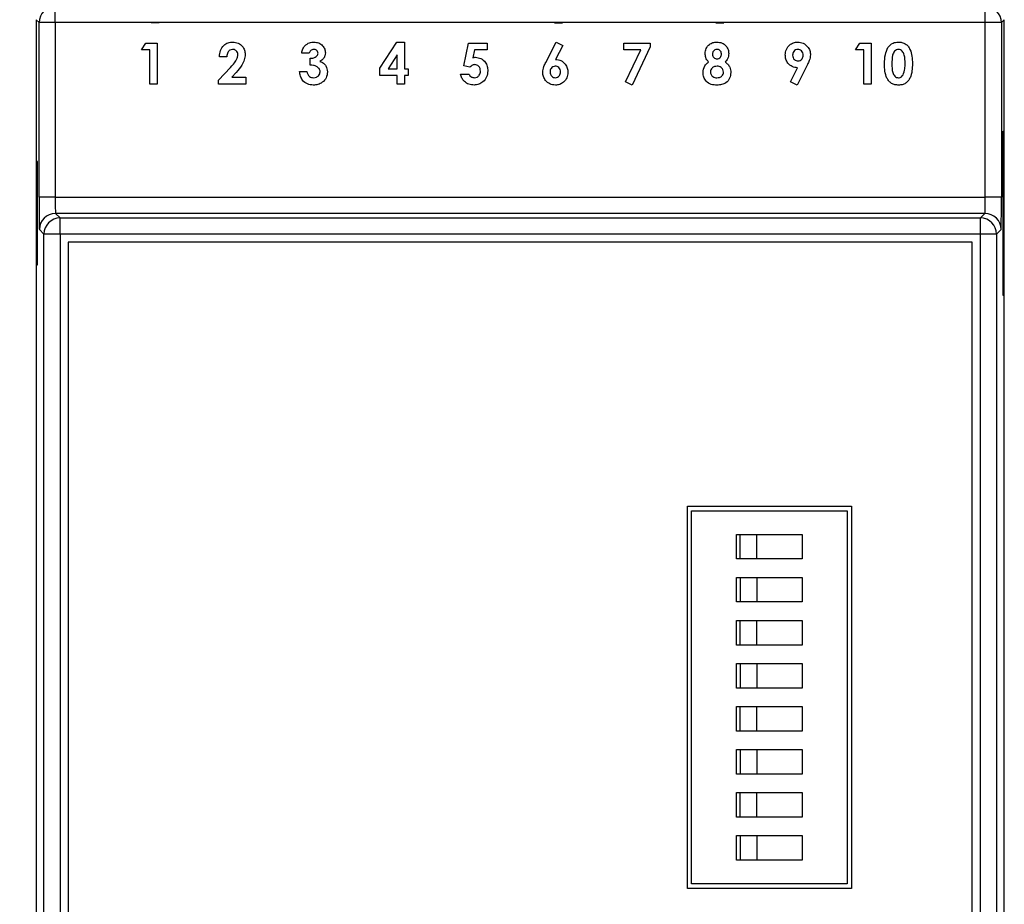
# Model space of a CAD drawing. Header units: inches. Extents: x 0.4 to 15.9, y 0.2 to 7.
# Tile 3 of 5: x 2 to 4.4, y 2.7 to 4.8. Entities that reach past the tile are written whole.
import ezdxf

# ---------------------------------------------------------------- set-up
doc = ezdxf.new("R2010")
doc.units = ezdxf.units.IN
doc.header["$MEASUREMENT"] = 0
doc.layers.add('ART', color=7, linetype='Continuous')
doc.layers.add('DIM', color=253, linetype='Continuous')
doc.dimstyles.get("Standard").update_dxf_attribs({"dimtxt": 0.18, "dimasz": 0.18, "dimexe": 0.18, "dimexo": 0.0625, "dimgap": 0.09, "dimtad": 0, "dimtih": 1, "dimtoh": 1, "dimdec": 4, "dimzin": 0, "dimdsep": 46, "dimtxsty": 'Standard', "dimcen": 0.09, "dimadec": 0, "dimazin": 0, "dimtfac": 1, "dimtdec": 4, "dimtofl": 0, "dimtmove": 0, "dimatfit": 3, "dimfxl": 1, "dimtolj": 1, "dimtzin": 0, "dimarcsym": 0})

# ---------------------------------------------------------------- blocks, each defined once
blk = doc.blocks.new('*D305')
at = {"layer": 'Defpoints', "color": 0}
for p in [(4.4069, 6.6236), (2.0447, 4.8178), (4.4069, 4.8178)]:
    blk.add_point(p, dxfattribs=at)
at = {"layer": 'DIM', "color": 0, "lineweight": -2}
for p, q in [((2.0447, 4.8803), (2.0447, 6.8036)), ((4.4069, 4.8803), (4.4069, 6.8036)), ((2.2247, 6.6236), (2.8658, 6.6236)), ((4.2269, 6.6236), (3.5858, 6.6236))]:
    blk.add_line(p, q, dxfattribs=at)
at = {"layer": 'DIM', "color": 0}
for points in [[(2.2247, 6.6536), (2.2247, 6.5936), (2.0447, 6.6236)], [(4.2269, 6.5936), (4.2269, 6.6536), (4.4069, 6.6236)]]:
    blk.add_solid(points, dxfattribs=at)
at = {"layer": 'DIM', "color": 0, "insert": (3.2258, 6.6236), "char_height": 0.18, "attachment_point": 5}
blk.add_mtext('\\A1;2.36', dxfattribs=at)
blk = doc.blocks.new('*D306')
at = {"layer": 'Defpoints', "color": 0}
for p in [(2.2383, 5.346), (0.6257, 0.9833), (2.6424, 0.9833)]:
    blk.add_point(p, dxfattribs=at)
at = {"layer": 'DIM', "color": 0, "lineweight": -2}
for p, q in [((2.1758, 5.346), (0.4457, 5.346)), ((0.6257, 5.166), (0.6257, 3.3446)), ((0.6257, 1.1633), (0.6257, 2.9846)), ((2.5799, 0.9833), (0.4457, 0.9833))]:
    blk.add_line(p, q, dxfattribs=at)
at = {"layer": 'DIM', "color": 0}
for points in [[(0.6557, 5.166), (0.5957, 5.166), (0.6257, 5.346)], [(0.5957, 1.1633), (0.6557, 1.1633), (0.6257, 0.9833)]]:
    blk.add_solid(points, dxfattribs=at)
at = {"layer": 'DIM', "color": 0, "insert": (0.6257, 3.1646), "char_height": 0.18, "attachment_point": 5}
blk.add_mtext('\\A1;4.36', dxfattribs=at)

msp = doc.modelspace()

# ---------------------------------------------------------------- linework, layer by layer
at = {"layer": 'ART', "color": 7, "linetype": 'Continuous'}
for p, q in [((2.0912, 4.8107), (2.0912, 4.8501)), ((4.3604, 4.8107), (4.3604, 4.8501)), ((2.0518, 4.8107), (2.0447, 4.8178)), ((2.0447, 4.8178), (2.0447, 1.5107)), ((2.0518, 4.3844), (2.0518, 4.8107)), ((2.0912, 4.8107), (2.0518, 4.8107)), ((2.0912, 4.8107), (2.0912, 4.3844)), ((4.3604, 4.8107), (2.0912, 4.8107)), ((4.3604, 4.3844), (4.3604, 4.8107)), ((4.3998, 4.8107), (4.3604, 4.8107)), ((4.4069, 4.8178), (4.3998, 4.8107)), ((4.3998, 4.8107), (4.3998, 4.3844)), ((4.4069, 1.5107), (4.4069, 4.8178)), ((2.3015, 4.744), (2.3122, 4.7607)), ((2.3122, 4.7607), (2.34, 4.7607)), ((2.34, 4.7607), (2.34, 4.6607)), ((2.8831, 4.6994), (2.9246, 4.7632)), ((2.9246, 4.7632), (2.9434, 4.7632)), ((2.9434, 4.7632), (2.9434, 4.6979)), ((3.088, 4.7052), (3.0998, 4.7607)), ((3.0998, 4.7607), (3.1453, 4.7607)), ((3.1453, 4.7607), (3.1453, 4.744)), ((3.2882, 4.7133), (3.3136, 4.7632)), ((3.3136, 4.7632), (3.3295, 4.7552)), ((3.4788, 4.7607), (3.5429, 4.7607)), ((3.4788, 4.744), (3.4788, 4.7607)), ((3.5429, 4.7607), (3.5429, 4.7514)), ((4.0436, 4.744), (4.0544, 4.7607)), ((4.0544, 4.7607), (4.0821, 4.7607)), ((4.0821, 4.7607), (4.0821, 4.6607)), ((2.322, 4.744), (2.3015, 4.744)), ((2.322, 4.6607), (2.322, 4.744)), ((2.7106, 4.7363), (2.6927, 4.7363)), ((3.114, 4.744), (3.1101, 4.7251)), ((3.1453, 4.744), (3.114, 4.744)), ((3.3295, 4.7552), (3.312, 4.7209)), ((3.5197, 4.744), (3.4788, 4.744)), ((3.4829, 4.6661), (3.5197, 4.744)), ((3.5429, 4.7514), (3.4988, 4.6581)), ((4.0642, 4.744), (4.0436, 4.744)), ((4.0642, 4.6607), (4.0642, 4.744)), ((2.5099, 4.7273), (2.492, 4.7273)), ((2.7132, 4.7068), (2.7132, 4.7235)), ((2.9254, 4.7319), (2.9033, 4.6979)), ((2.9254, 4.6979), (2.9254, 4.7319)), ((2.4894, 4.6698), (2.519, 4.7013)), ((2.5328, 4.6893), (2.5224, 4.6773)), ((2.6875, 4.6915), (2.7055, 4.6915)), ((2.8831, 4.6812), (2.8831, 4.6994)), ((2.9033, 4.6979), (2.9254, 4.6979)), ((2.9434, 4.6979), (2.9523, 4.6979)), ((2.9523, 4.6979), (2.9523, 4.6812)), ((3.0799, 4.685), (3.1005, 4.685)), ((3.1031, 4.7017), (3.088, 4.7052)), ((3.8852, 4.6661), (3.9026, 4.7004)), ((3.9265, 4.7081), (3.9011, 4.6581)), ((2.34, 4.6607), (2.322, 4.6607)), ((2.4894, 4.6607), (2.4894, 4.6698)), ((2.5561, 4.6607), (2.4894, 4.6607)), ((2.5224, 4.6773), (2.5561, 4.6773)), ((2.5561, 4.6773), (2.5561, 4.6607)), ((2.9254, 4.6812), (2.8831, 4.6812)), ((2.9254, 4.6607), (2.9254, 4.6812)), ((2.9434, 4.6607), (2.9254, 4.6607)), ((2.9523, 4.6812), (2.9434, 4.6812)), ((2.9434, 4.6812), (2.9434, 4.6607)), ((3.4988, 4.6581), (3.4829, 4.6661)), ((3.9011, 4.6581), (3.8852, 4.6661)), ((4.0821, 4.6607), (4.0642, 4.6607)), ((4.4041, 4.5461), (4.4056, 4.5461)), ((4.4041, 4.1446), (4.4041, 4.5461)), ((4.4056, 4.5461), (4.4056, 4.1446)), ((2.046, 4.4713), (2.046, 4.2194)), ((2.0476, 4.4713), (2.046, 4.4713)), ((2.0476, 4.2194), (2.0476, 4.4713)), ((2.0912, 4.3844), (2.0518, 4.3844)), ((2.0912, 4.3844), (4.3604, 4.3844)), ((4.3998, 4.3844), (4.3604, 4.3844)), ((2.0919, 4.345), (2.103, 4.3339)), ((4.3597, 4.345), (2.0919, 4.345)), ((2.103, 4.2945), (2.103, 4.3339)), ((2.103, 4.3339), (4.3486, 4.3339)), ((4.3486, 4.3339), (4.3597, 4.345)), ((4.3486, 4.2945), (4.3486, 4.3339)), ((2.0636, 4.2945), (2.0525, 4.3056)), ((4.3991, 4.3056), (4.388, 4.2945)), ((2.0636, 2.034), (2.0636, 4.2945)), ((2.103, 4.2945), (2.0636, 4.2945)), ((2.103, 4.2945), (2.103, 2.034)), ((4.3486, 4.2945), (2.103, 4.2945)), ((4.388, 4.2945), (4.3486, 4.2945)), ((4.3486, 2.034), (4.3486, 4.2945)), ((4.388, 4.2945), (4.388, 2.034)), ((4.3286, 4.2745), (2.123, 4.2745)), ((2.123, 4.2745), (2.123, 2.054)), ((4.3286, 2.054), (4.3286, 4.2745)), ((2.046, 4.2194), (2.0476, 4.2194)), ((4.4056, 4.1446), (4.4041, 4.1446))]:
    msp.add_line(p, q, dxfattribs=at)
at = {"layer": 'ART', "linetype": 'Continuous'}
for p, q in [((2.3446, 4.8103), (2.3249, 4.8103)), ((3.3092, 4.8103), (3.3288, 4.8103)), ((3.7029, 4.8103), (3.7225, 4.8103))]:
    msp.add_line(p, q, dxfattribs=at)
at = {"layer": 'ART'}
for points in [[(3.6338, 2.6972), (3.6338, 3.6308), (4.0338, 3.6308), (4.0338, 2.6972)], [(3.6438, 2.709), (3.6438, 3.6195), (4.0238, 3.6195), (4.0238, 2.709)], [(3.7538, 3.5017), (3.7538, 3.5617), (3.9138, 3.5617), (3.9138, 3.5017)], [(3.7625, 3.5017), (3.7625, 3.5617), (3.8025, 3.5617), (3.8025, 3.5017)], [(3.7538, 3.3967), (3.7538, 3.4567), (3.9138, 3.4567), (3.9138, 3.3967)], [(3.7631, 3.3967), (3.7631, 3.4567), (3.8031, 3.4567), (3.8031, 3.3967)], [(3.7538, 3.2917), (3.7538, 3.3517), (3.9138, 3.3517), (3.9138, 3.2917)], [(3.7625, 3.2917), (3.7625, 3.3517), (3.8025, 3.3517), (3.8025, 3.2917)], [(3.7538, 3.1867), (3.7538, 3.2467), (3.9138, 3.2467), (3.9138, 3.1867)], [(3.7631, 3.1867), (3.7631, 3.2467), (3.8031, 3.2467), (3.8031, 3.1867)], [(3.7538, 3.0815), (3.7538, 3.1415), (3.9138, 3.1415), (3.9138, 3.0815)], [(3.7625, 3.0815), (3.7625, 3.1415), (3.8025, 3.1415), (3.8025, 3.0815)], [(3.7538, 2.9765), (3.7538, 3.0365), (3.9138, 3.0365), (3.9138, 2.9765)], [(3.7631, 2.9765), (3.7631, 3.0365), (3.8031, 3.0365), (3.8031, 2.9765)], [(3.7538, 2.8715), (3.7538, 2.9315), (3.9138, 2.9315), (3.9138, 2.8715)], [(3.7625, 2.8715), (3.7625, 2.9315), (3.8025, 2.9315), (3.8025, 2.8715)], [(3.7538, 2.7665), (3.7538, 2.8265), (3.9138, 2.8265), (3.9138, 2.7665)], [(3.7631, 2.7665), (3.7631, 2.8265), (3.8031, 2.8265), (3.8031, 2.7665)]]:
    msp.add_lwpolyline(points, close=True, dxfattribs=at)
at = {"layer": 'ART', "color": 7, "linetype": 'Continuous'}
for centre, start, end in [((2.0912, 4.8107), 90.0051, 179.9949), ((4.3604, 4.8107), 0.0051, 89.9949), ((2.0919, 4.3056), 90.0051, 179.9949), ((2.103, 4.2945), 90.0051, 179.9949), ((4.3486, 4.2945), 0.0051, 89.9949), ((4.3597, 4.3056), 0.0051, 89.9949)]:
    msp.add_arc(centre, 0.0394, start, end, dxfattribs=at)
for centre, major_axis, ratio, start_param, end_param in [((2.0525, 4.3844), (0, 0.0787), 0.008727, 1.570796, 3.132866), ((2.0919, 4.3844), (0, 0.0394), 0.017454, 1.570796, 3.132866), ((4.3597, 4.3844), (0, 0.0394), 0.017454, 3.150319, 4.712389), ((4.3991, 4.3844), (0, 0.0787), 0.008727, 3.150319, 4.712389)]:
    msp.add_ellipse(centre, major_axis=major_axis, ratio=ratio, start_param=start_param, end_param=end_param, dxfattribs=at)
for points, knots in [([(2.492, 4.7273), (2.4925, 4.7324), (2.4936, 4.7426), (2.5015, 4.7549), (2.5128, 4.7622), (2.5208, 4.7629), (2.5248, 4.7632)], [0, 0, 0, 0, 0.280627, 0.559915, 0.779791, 1, 1, 1, 1]), ([(2.5248, 4.7632), (2.5292, 4.7628), (2.5381, 4.7619), (2.5479, 4.7536), (2.5536, 4.7436), (2.5544, 4.7367), (2.5548, 4.7333)], [0, 0, 0, 0, 0.279781, 0.559029, 0.779656, 1, 1, 1, 1]), ([(2.7003, 4.754), (2.7039, 4.757), (2.7104, 4.7624), (2.7187, 4.763), (2.7224, 4.7632)], [0, 0, 0, 0, 0.558864, 1, 1, 1, 1]), ([(2.7224, 4.7632), (2.7264, 4.7628), (2.7344, 4.762), (2.7435, 4.7551), (2.7494, 4.7464), (2.75, 4.7402), (2.7504, 4.737)], [0, 0, 0, 0, 0.279898, 0.559568, 0.779842, 1, 1, 1, 1]), ([(3.6769, 4.7352), (3.6774, 4.7395), (3.6783, 4.7479), (3.6861, 4.7575), (3.6959, 4.7625), (3.7026, 4.763), (3.7059, 4.7632)], [0, 0, 0, 0, 0.27977, 0.558945, 0.779257, 1, 1, 1, 1]), ([(3.7059, 4.7632), (3.7101, 4.7628), (3.7186, 4.762), (3.7282, 4.7545), (3.7336, 4.7449), (3.7343, 4.7383), (3.7346, 4.7349)], [0, 0, 0, 0, 0.279909, 0.559079, 0.779525, 1, 1, 1, 1]), ([(3.8725, 4.7321), (3.873, 4.7366), (3.874, 4.7458), (3.8823, 4.756), (3.8923, 4.7623), (3.8995, 4.7629), (3.9031, 4.7632)], [0, 0, 0, 0, 0.279695, 0.559378, 0.779675, 1, 1, 1, 1]), ([(3.9031, 4.7632), (3.9077, 4.7627), (3.9169, 4.7617), (3.9268, 4.7529), (3.933, 4.7427), (3.9337, 4.7355), (3.934, 4.7319)], [0, 0, 0, 0, 0.279545, 0.559152, 0.77959, 1, 1, 1, 1]), ([(4.1229, 4.7496), (4.1267, 4.754), (4.1336, 4.7619), (4.1438, 4.7628), (4.1484, 4.7632)], [0, 0, 0, 0, 0.558689, 1, 1, 1, 1]), ([(4.1484, 4.7632), (4.1513, 4.7631), (4.1573, 4.7627), (4.1656, 4.7591), (4.1723, 4.7532), (4.1786, 4.743), (4.1822, 4.7284), (4.1825, 4.7166), (4.1826, 4.7106)], [0, 0, 0, 0, 0.1250434, 0.2499323, 0.3747725, 0.4998387, 0.7494986, 1, 1, 1, 1]), ([(2.5238, 4.7453), (2.5214, 4.7449), (2.5167, 4.7441), (2.511, 4.7371), (2.5103, 4.731), (2.5099, 4.7273)], [0, 0, 0, 0, 0.278755, 0.559273, 1, 1, 1, 1]), ([(2.5368, 4.732), (2.5366, 4.734), (2.5363, 4.7379), (2.5328, 4.7424), (2.5284, 4.745), (2.5253, 4.7452), (2.5238, 4.7453)], [0, 0, 0, 0, 0.279841, 0.559185, 0.779391, 1, 1, 1, 1]), ([(2.5548, 4.7333), (2.5542, 4.7286), (2.5531, 4.7192), (2.5453, 4.7042), (2.5376, 4.6949), (2.5328, 4.6893)], [0, 0, 0, 0, 0.279444, 0.559479, 1, 1, 1, 1]), ([(2.6927, 4.7363), (2.6933, 4.74), (2.6945, 4.7465), (2.6986, 4.7517), (2.7003, 4.754)], [0, 0, 0, 0, 0.56011, 1, 1, 1, 1]), ([(2.7223, 4.7453), (2.7208, 4.7451), (2.7179, 4.7448), (2.7133, 4.7419), (2.7116, 4.7384), (2.7106, 4.7363)], [0, 0, 0, 0, 0.280786, 0.561822, 1, 1, 1, 1]), ([(2.7132, 4.7235), (2.7175, 4.7238), (2.7239, 4.7244), (2.7299, 4.729), (2.7321, 4.7327), (2.7323, 4.7348), (2.7324, 4.7359)], [0, 0, 0, 0, 0.5001304, 0.7494309, 0.8747894, 1, 1, 1, 1]), ([(2.7324, 4.7359), (2.7322, 4.7373), (2.7319, 4.7402), (2.7291, 4.7434), (2.7257, 4.7451), (2.7234, 4.7452), (2.7223, 4.7453)], [0, 0, 0, 0, 0.27955, 0.558879, 0.779258, 1, 1, 1, 1]), ([(2.7504, 4.737), (2.7501, 4.7346), (2.7497, 4.7297), (2.7455, 4.7217), (2.7402, 4.7182), (2.737, 4.7161)], [0, 0, 0, 0, 0.28057, 0.561026, 1, 1, 1, 1]), ([(3.6852, 4.7145), (3.6826, 4.718), (3.6779, 4.7242), (3.6772, 4.7318), (3.6769, 4.7352)], [0, 0, 0, 0, 0.559574, 1, 1, 1, 1]), ([(3.7055, 4.7453), (3.7038, 4.7451), (3.7005, 4.7447), (3.697, 4.7416), (3.6951, 4.7378), (3.6949, 4.7352), (3.6949, 4.7339)], [0, 0, 0, 0, 0.279594, 0.558748, 0.779241, 1, 1, 1, 1]), ([(3.6949, 4.7339), (3.695, 4.7323), (3.6953, 4.7289), (3.6982, 4.725), (3.7018, 4.7226), (3.7045, 4.7223), (3.7058, 4.7222)], [0, 0, 0, 0, 0.280069, 0.559708, 0.779873, 1, 1, 1, 1]), ([(3.7167, 4.7341), (3.7165, 4.7358), (3.7162, 4.7391), (3.7132, 4.7429), (3.7094, 4.745), (3.7068, 4.7452), (3.7055, 4.7453)], [0, 0, 0, 0, 0.279935, 0.559241, 0.779399, 1, 1, 1, 1]), ([(3.7058, 4.7222), (3.7075, 4.7224), (3.7109, 4.7228), (3.7145, 4.7261), (3.7164, 4.7301), (3.7166, 4.7328), (3.7167, 4.7341)], [0, 0, 0, 0, 0.2793857, 0.5588, 0.7791579, 1, 1, 1, 1]), ([(3.7346, 4.7349), (3.7341, 4.7307), (3.7331, 4.723), (3.7282, 4.7171), (3.726, 4.7145)], [0, 0, 0, 0, 0.558157, 1, 1, 1, 1]), ([(3.9034, 4.7453), (3.9014, 4.745), (3.8974, 4.7445), (3.8932, 4.7405), (3.8908, 4.7358), (3.8905, 4.7327), (3.8904, 4.7311)], [0, 0, 0, 0, 0.279178, 0.558905, 0.779362, 1, 1, 1, 1]), ([(3.9161, 4.7311), (3.9159, 4.733), (3.9155, 4.737), (3.9123, 4.7416), (3.9081, 4.7448), (3.905, 4.7451), (3.9034, 4.7453)], [0, 0, 0, 0, 0.280121, 0.559899, 0.780077, 1, 1, 1, 1]), ([(4.1147, 4.7097), (4.1148, 4.7175), (4.1149, 4.7314), (4.1205, 4.7441), (4.1229, 4.7496)], [0, 0, 0, 0, 0.561096, 1, 1, 1, 1]), ([(4.1488, 4.7453), (4.147, 4.7451), (4.1433, 4.7447), (4.1373, 4.7401), (4.1328, 4.7276), (4.1327, 4.7168), (4.1326, 4.7095)], [0, 0, 0, 0, 0.124885, 0.249639, 0.49862, 1, 1, 1, 1]), ([(4.1647, 4.7106), (4.1647, 4.7177), (4.1646, 4.7283), (4.1596, 4.7399), (4.1541, 4.7446), (4.1506, 4.7451), (4.1488, 4.7453)], [0, 0, 0, 0, 0.501448, 0.750378, 0.875297, 1, 1, 1, 1]), ([(2.519, 4.7013), (2.5236, 4.7063), (2.5301, 4.7132), (2.5358, 4.724), (2.5365, 4.7293), (2.5368, 4.732)], [0, 0, 0, 0, 0.5603666, 0.7804928, 1, 1, 1, 1]), ([(2.737, 4.7161), (2.7399, 4.7149), (2.7458, 4.7124), (2.7537, 4.7037), (2.7548, 4.6955), (2.7555, 4.6905)], [0, 0, 0, 0, 0.281077, 0.561733, 1, 1, 1, 1]), ([(3.1101, 4.7251), (3.1113, 4.7254), (3.1133, 4.7259), (3.1154, 4.726), (3.1163, 4.7261)], [0, 0, 0, 0, 0.5599784, 1, 1, 1, 1]), ([(3.1163, 4.7261), (3.121, 4.7255), (3.1305, 4.7243), (3.1405, 4.715), (3.1459, 4.704), (3.1464, 4.6966), (3.1466, 4.6929)], [0, 0, 0, 0, 0.279289, 0.55876, 0.779156, 1, 1, 1, 1]), ([(3.2806, 4.6894), (3.2813, 4.6941), (3.2826, 4.7025), (3.2865, 4.71), (3.2882, 4.7133)], [0, 0, 0, 0, 0.5584443, 1, 1, 1, 1]), ([(3.312, 4.7209), (3.3166, 4.7204), (3.3257, 4.7192), (3.3356, 4.7104), (3.3414, 4.7), (3.3419, 4.6928), (3.3422, 4.6892)], [0, 0, 0, 0, 0.279351, 0.559054, 0.779381, 1, 1, 1, 1]), ([(3.6718, 4.6887), (3.6726, 4.6944), (3.674, 4.7047), (3.6818, 4.7115), (3.6852, 4.7145)], [0, 0, 0, 0, 0.558289, 1, 1, 1, 1]), ([(3.726, 4.7145), (3.7283, 4.7128), (3.7328, 4.7093), (3.7383, 4.7005), (3.7392, 4.6932), (3.7397, 4.6887)], [0, 0, 0, 0, 0.280594, 0.561098, 1, 1, 1, 1]), ([(3.9026, 4.7004), (3.898, 4.701), (3.8889, 4.7021), (3.8791, 4.7109), (3.8733, 4.7213), (3.8728, 4.7285), (3.8725, 4.7321)], [0, 0, 0, 0, 0.279339, 0.559087, 0.779393, 1, 1, 1, 1]), ([(3.8904, 4.7311), (3.8906, 4.7291), (3.891, 4.7251), (3.8944, 4.7204), (3.8988, 4.7175), (3.9019, 4.7172), (3.9035, 4.7171)], [0, 0, 0, 0, 0.280037, 0.559595, 0.77968, 1, 1, 1, 1]), ([(3.9035, 4.7171), (3.9055, 4.7174), (3.9094, 4.7179), (3.9135, 4.7219), (3.9158, 4.7264), (3.916, 4.7295), (3.9161, 4.7311)], [0, 0, 0, 0, 0.279141, 0.558801, 0.779318, 1, 1, 1, 1]), ([(3.934, 4.7319), (3.9333, 4.7273), (3.9321, 4.7189), (3.9282, 4.7114), (3.9265, 4.7081)], [0, 0, 0, 0, 0.558432, 1, 1, 1, 1]), ([(4.1489, 4.6581), (4.146, 4.6583), (4.1401, 4.6586), (4.1318, 4.662), (4.1251, 4.6678), (4.1188, 4.6777), (4.1151, 4.6922), (4.1148, 4.7038), (4.1147, 4.7097)], [0, 0, 0, 0, 0.125093, 0.249947, 0.37484, 0.499914, 0.749469, 1, 1, 1, 1]), ([(4.1326, 4.7095), (4.1327, 4.7026), (4.1327, 4.6922), (4.138, 4.681), (4.1436, 4.6766), (4.1471, 4.6763), (4.1488, 4.6761)], [0, 0, 0, 0, 0.501407, 0.750149, 0.875082, 1, 1, 1, 1]), ([(4.1826, 4.7106), (4.1825, 4.7047), (4.1823, 4.693), (4.1786, 4.6784), (4.1726, 4.6682), (4.1661, 4.6621), (4.1577, 4.6586), (4.1518, 4.6583), (4.1489, 4.6581)], [0, 0, 0, 0, 0.250514, 0.500214, 0.625312, 0.750134, 0.874928, 1, 1, 1, 1]), ([(4.1598, 4.6829), (4.1615, 4.688), (4.1647, 4.6969), (4.1647, 4.7064), (4.1647, 4.7106)], [0, 0, 0, 0, 0.5584174, 1, 1, 1, 1]), ([(2.7208, 4.6581), (2.7159, 4.6586), (2.706, 4.6595), (2.6948, 4.6686), (2.6889, 4.6799), (2.688, 4.6876), (2.6875, 4.6915)], [0, 0, 0, 0, 0.279836, 0.558867, 0.779159, 1, 1, 1, 1]), ([(2.7055, 4.6915), (2.706, 4.6892), (2.7069, 4.6846), (2.7109, 4.6793), (2.7163, 4.6764), (2.72, 4.6762), (2.7218, 4.6761)], [0, 0, 0, 0, 0.280488, 0.559268, 0.779432, 1, 1, 1, 1]), ([(2.7375, 4.6907), (2.7374, 4.692), (2.7372, 4.6947), (2.7346, 4.6996), (2.7291, 4.704), (2.7213, 4.7064), (2.7159, 4.7067), (2.7132, 4.7068)], [0, 0, 0, 0, 0.125088, 0.250096, 0.499208, 0.749268, 1, 1, 1, 1]), ([(2.7555, 4.6905), (2.7549, 4.6855), (2.7536, 4.6756), (2.7439, 4.6649), (2.7325, 4.6589), (2.7247, 4.6584), (2.7208, 4.6581)], [0, 0, 0, 0, 0.279287, 0.558898, 0.779265, 1, 1, 1, 1]), ([(2.7218, 4.6761), (2.724, 4.6763), (2.7285, 4.6767), (2.7337, 4.6805), (2.737, 4.6854), (2.7374, 4.6889), (2.7375, 4.6907)], [0, 0, 0, 0, 0.280041, 0.559731, 0.77987, 1, 1, 1, 1]), ([(3.1132, 4.6581), (3.1088, 4.6585), (3.1001, 4.6593), (3.0897, 4.6662), (3.0828, 4.6752), (3.0809, 4.6817), (3.0799, 4.685)], [0, 0, 0, 0, 0.279859, 0.559381, 0.779502, 1, 1, 1, 1]), ([(3.1005, 4.685), (3.1013, 4.6836), (3.1029, 4.6808), (3.1075, 4.677), (3.1117, 4.6764), (3.1142, 4.6761)], [0, 0, 0, 0, 0.281145, 0.561922, 1, 1, 1, 1]), ([(3.1149, 4.7081), (3.1137, 4.708), (3.1111, 4.7077), (3.1069, 4.7055), (3.1046, 4.7032), (3.1031, 4.7017)], [0, 0, 0, 0, 0.2798069, 0.5598202, 1, 1, 1, 1]), ([(3.1466, 4.6929), (3.1461, 4.6879), (3.145, 4.6778), (3.1361, 4.6664), (3.1251, 4.6592), (3.1171, 4.6585), (3.1132, 4.6581)], [0, 0, 0, 0, 0.279834, 0.559555, 0.779722, 1, 1, 1, 1]), ([(3.1142, 4.6761), (3.1165, 4.6764), (3.121, 4.677), (3.1258, 4.6816), (3.1283, 4.6869), (3.1286, 4.6905), (3.1287, 4.6923)], [0, 0, 0, 0, 0.279088, 0.558757, 0.779144, 1, 1, 1, 1]), ([(3.1287, 4.6923), (3.1285, 4.6945), (3.1282, 4.6989), (3.1247, 4.7041), (3.1201, 4.7076), (3.1167, 4.7079), (3.1149, 4.7081)], [0, 0, 0, 0, 0.2804002, 0.5600098, 0.7801153, 1, 1, 1, 1]), ([(3.3116, 4.6581), (3.307, 4.6586), (3.2978, 4.6597), (3.2879, 4.6685), (3.2817, 4.6786), (3.281, 4.6858), (3.2806, 4.6894)], [0, 0, 0, 0, 0.27954, 0.559175, 0.779612, 1, 1, 1, 1]), ([(3.3112, 4.7043), (3.3092, 4.704), (3.3053, 4.7035), (3.3012, 4.6995), (3.2989, 4.6949), (3.2987, 4.6918), (3.2986, 4.6903)], [0, 0, 0, 0, 0.279066, 0.558645, 0.779234, 1, 1, 1, 1]), ([(3.2986, 4.6903), (3.2988, 4.6883), (3.2991, 4.6843), (3.3024, 4.6797), (3.3066, 4.6766), (3.3097, 4.6762), (3.3112, 4.6761)], [0, 0, 0, 0, 0.280116, 0.559864, 0.780056, 1, 1, 1, 1]), ([(3.3242, 4.6903), (3.3241, 4.6923), (3.3237, 4.6963), (3.3203, 4.701), (3.3159, 4.7039), (3.3128, 4.7041), (3.3112, 4.7043)], [0, 0, 0, 0, 0.280057, 0.559682, 0.779831, 1, 1, 1, 1]), ([(3.3112, 4.6761), (3.3132, 4.6763), (3.3173, 4.6769), (3.3215, 4.6809), (3.3239, 4.6855), (3.3241, 4.6887), (3.3242, 4.6903)], [0, 0, 0, 0, 0.279199, 0.558982, 0.779369, 1, 1, 1, 1]), ([(3.3422, 4.6892), (3.3417, 4.6847), (3.3407, 4.6756), (3.3324, 4.6654), (3.3223, 4.6591), (3.3152, 4.6584), (3.3116, 4.6581)], [0, 0, 0, 0, 0.279672, 0.559403, 0.779638, 1, 1, 1, 1]), ([(3.706, 4.6581), (3.7011, 4.6583), (3.6913, 4.6586), (3.6794, 4.6662), (3.6728, 4.6772), (3.6721, 4.6849), (3.6718, 4.6887)], [0, 0, 0, 0, 0.2808792, 0.5592456, 0.7795123, 1, 1, 1, 1]), ([(3.706, 4.7043), (3.7038, 4.7041), (3.6993, 4.7037), (3.694, 4.7002), (3.6904, 4.6956), (3.6899, 4.6921), (3.6897, 4.6903)], [0, 0, 0, 0, 0.2803143, 0.5600795, 0.7802116, 1, 1, 1, 1]), ([(3.6897, 4.6903), (3.69, 4.6881), (3.6906, 4.6835), (3.6952, 4.6788), (3.7005, 4.6764), (3.704, 4.6762), (3.7058, 4.6761)], [0, 0, 0, 0, 0.279096, 0.5586, 0.77902, 1, 1, 1, 1]), ([(3.7058, 4.6761), (3.708, 4.6762), (3.7125, 4.6765), (3.718, 4.6798), (3.7213, 4.6847), (3.7216, 4.6882), (3.7218, 4.6899)], [0, 0, 0, 0, 0.2806918, 0.5601053, 0.7798882, 1, 1, 1, 1]), ([(3.7218, 4.6899), (3.7215, 4.6921), (3.7209, 4.6966), (3.7164, 4.7013), (3.7113, 4.7039), (3.7078, 4.7042), (3.706, 4.7043)], [0, 0, 0, 0, 0.279268, 0.558843, 0.779238, 1, 1, 1, 1]), ([(3.7397, 4.6887), (3.7391, 4.6839), (3.7379, 4.6743), (3.7289, 4.6636), (3.7173, 4.6586), (3.7098, 4.6583), (3.706, 4.6581)], [0, 0, 0, 0, 0.279615, 0.558846, 0.778998, 1, 1, 1, 1]), ([(4.1488, 4.6761), (4.1501, 4.6762), (4.1526, 4.6764), (4.1567, 4.6786), (4.1586, 4.6813), (4.1598, 4.6829)], [0, 0, 0, 0, 0.280266, 0.560445, 1, 1, 1, 1])]:
    msp.add_open_spline(points, degree=3, knots=knots, dxfattribs=at)

# ---------------------------------------------------------------- dimensions: what is measured, and where the dimension line sits
at = {"layer": 'DIM'}
dim = msp.add_linear_dim(base=(4.4069, 6.6236), p1=(2.0447, 4.8178), p2=(4.4069, 4.8178), dimstyle='Standard', override={"dimdec": 2, "dimlfac": 1}, dxfattribs=at)
dim.commit()
dim.dimension.update_dxf_attribs({"geometry": '*D305', "text_midpoint": (3.2258, 6.6236)})
dim = msp.add_linear_dim(base=(0.6257, 0.9833), p1=(2.2383, 5.346), p2=(2.6424, 0.9833), angle=90, dimstyle='Standard', override={"dimdec": 2, "dimlfac": 1}, dxfattribs=at)
dim.commit()
dim.dimension.update_dxf_attribs({"geometry": '*D306', "text_midpoint": (0.6257, 3.1646)})

doc.saveas('drawing.dxf')
